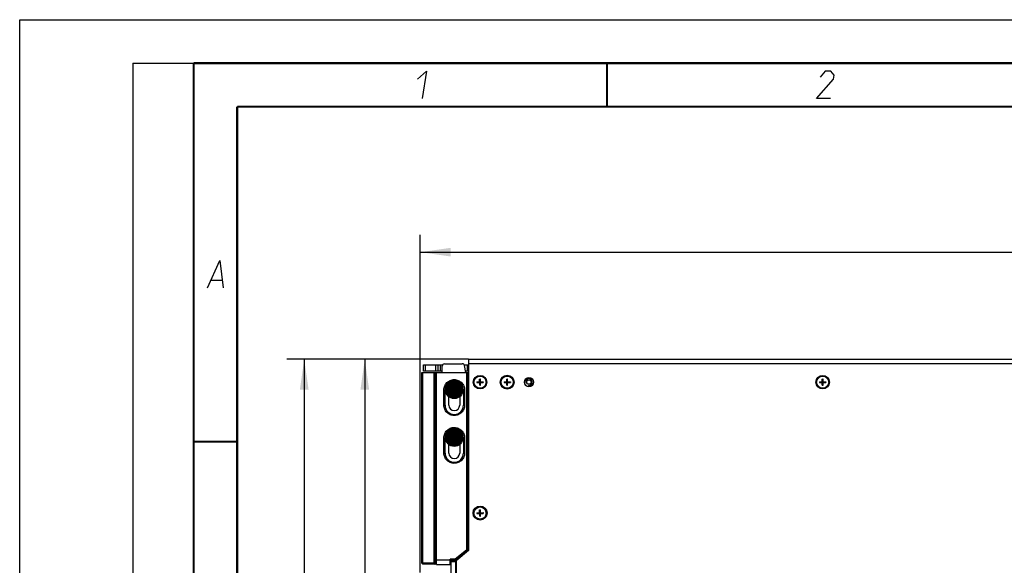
# Model space of a CAD drawing. Header units: millimetres. Extents: x 0 to 420, y 0 to 297.
# Tile 14 of 50: x 0 to 113, y 234 to 297. Entities that reach past the tile are written whole.
import ezdxf

# ---------------------------------------------------------------- set-up
doc = ezdxf.new("R2010")
doc.units = ezdxf.units.MM
doc.header["$LTSCALE"] = 23.1
doc.layers.get('0').update_dxf_attribs({"linetype": 'CONTINUOUS'})
for name, color, linetype in [('02___PRT_ALL_AXES', 7, 'CONTINUOUS'), ('A_ACHSEN', 7, 'CONTINUOUS'), ('DIM_PILOTEES', 7, 'CONTINUOUS')]:
    doc.layers.add(name, color=color, linetype=linetype)
doc.styles.get("Standard").update_dxf_attribs({"font": 'txt', "width": 0.7})
doc.dimstyles.new('DIMSTYLE_1', dxfattribs={"dimtxt": 2.5, "dimasz": 3.5, "dimexe": 2, "dimexo": 0, "dimtad": 1, "dimdec": 0, "dimlfac": 4, "dimdsep": 46, "dimtxsty": 'Standard', "dimblk": '_FILLED', "dimblk1": '_FILLED', "dimblk2": '_FILLED', "dimcen": 0.09, "dimazin": 2, "dimtp": 0.5, "dimtm": 0.5, "dimtfac": 1, "dimtdec": 0, "dimtofl": 0, "dimtmove": 0, "dimatfit": 3, "dimldrblk": '_FILLED', "dimfxl": 0, "dimtolj": 1, "dimarcsym": 0})
doc.dimstyles.new('DIMSTYLE_2', dxfattribs={"dimtxt": 2.5, "dimasz": 3.5, "dimexe": 2, "dimexo": 0, "dimtad": 1, "dimlfac": 4, "dimdsep": 46, "dimtxsty": 'Standard', "dimblk": '_FILLED', "dimblk1": '_FILLED', "dimblk2": '_FILLED', "dimcen": 0.09, "dimazin": 2, "dimtol": 1, "dimtp": 2, "dimtm": 2, "dimtfac": 1, "dimtofl": 0, "dimtmove": 0, "dimatfit": 3, "dimldrblk": '_FILLED', "dimfxl": 0, "dimtolj": 1, "dimarcsym": 0})

# ---------------------------------------------------------------- blocks, each defined once
blk = doc.blocks.new('_FILLED')
at = {"color": 0, "linetype": 'ByBlock'}
blk.add_solid([(0, 0), (-1, 0.143), (-1, -0.143)], dxfattribs=at)
blk = doc.blocks.new('*D1')
at = {"layer": 'DIM_PILOTEES', "color": 2, "linetype": 'Continuous'}
for p, q in [((51.59, 257.97), (37.66, 257.97)), ((39.66, 257.97), (39.66, 221.86)), ((39.66, 185.75), (39.66, 221.86)), ((47.04, 185.75), (37.66, 185.75))]:
    blk.add_line(p, q, dxfattribs=at)
at = {"layer": 'DIM_PILOTEES', "color": 2, "linetype": 'Continuous', "xscale": 3.5, "yscale": 3.5, "zscale": 3.5}
for p, rotation in [((39.66, 257.97), 90), ((39.66, 185.75), 270)]:
    blk.add_blockref('_FILLED', p, dxfattribs=dict(at, rotation=rotation))
at = {"layer": 'DIM_PILOTEES', "color": 2, "linetype": 'Continuous', "insert": (36.53, 225.25), "char_height": 2.5, "width": 8.8393, "attachment_point": 2, "rotation": 90, "line_spacing_factor": 0.9}
blk.add_mtext('{\\ftxt;\\W0.0001;\\H0.0001;\\~}{\\ftxt;\\W2.3571428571;\\H2.5; }{\\ftxt;\\W0.0001;\\H0.0001;\\~}', dxfattribs=at)
blk = doc.blocks.new('*D2')
at = {"layer": 'DIM_PILOTEES', "color": 2, "linetype": 'Continuous'}
for p, q in [((51.59, 257.97), (30.7, 257.97)), ((32.7, 257.97), (32.7, 220.97)), ((32.7, 183.97), (32.7, 220.97)), ((48.88, 183.97), (30.7, 183.97))]:
    blk.add_line(p, q, dxfattribs=at)
at = {"layer": 'DIM_PILOTEES', "color": 2, "linetype": 'Continuous', "xscale": 3.5, "yscale": 3.5, "zscale": 3.5}
for p, rotation in [((32.7, 257.97), 90), ((32.7, 183.97), 270)]:
    blk.add_blockref('_FILLED', p, dxfattribs=dict(at, rotation=rotation))
at = {"layer": 'DIM_PILOTEES', "color": 2, "linetype": 'Continuous', "insert": (29.57, 221.78), "char_height": 2.5, "width": 8.8393, "attachment_point": 2, "rotation": 90, "line_spacing_factor": 0.9}
blk.add_mtext('{\\ftxt;\\W0.0001;\\H0.0001;\\~}{\\ftxt;\\W2.3571428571;\\H2.5; }{\\ftxt;\\W0.0001;\\H0.0001;\\~}', dxfattribs=at)
blk = doc.blocks.new('*D3')
at = {"layer": 'DIM_PILOTEES', "color": 2, "linetype": 'Continuous'}
for p, q in [((46.04, 233.46), (46.04, 272.28)), ((296.04, 233.46), (296.04, 272.28)), ((46.04, 270.28), (171.04, 270.28)), ((296.04, 270.28), (171.04, 270.28))]:
    blk.add_line(p, q, dxfattribs=at)
at = {"layer": 'DIM_PILOTEES', "color": 2, "linetype": 'Continuous', "xscale": 3.5, "yscale": 3.5, "zscale": 3.5, "rotation": 180}
blk.add_blockref('_FILLED', (46.04, 270.28), dxfattribs=at)
at = {"layer": 'DIM_PILOTEES', "color": 2, "linetype": 'Continuous', "xscale": 3.5, "yscale": 3.5, "zscale": 3.5}
blk.add_blockref('_FILLED', (296.04, 270.28), dxfattribs=at)
at = {"layer": 'DIM_PILOTEES', "color": 2, "linetype": 'Continuous', "insert": (168.72, 273.41), "char_height": 2.5, "width": 16.9911, "attachment_point": 2, "line_spacing_factor": 0.9}
blk.add_mtext('{\\ftxt;\\W0.0001;\\H0.0001;\\~}{\\ftxt;\\W2.9285714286;\\H2.5; }{\\ftxt;\\W0.0001;\\H0.0001;\\~}{\\ftxt;\\W0.0001;\\H0.0001;\\~}{\\ftxt;\\W1.1666666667;\\H1.75; }{\\ftxt;\\W0.0001;\\H0.0001;\\~}{\\ftxt;\\W0.0001;\\H0.0001;\\~}{\\ftxt;\\W0.7857142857;\\H2.5; }{\\ftxt;\\W0.0001;\\H0.0001;\\~}', dxfattribs=at)

msp = doc.modelspace()

# ---------------------------------------------------------------- linework, layer by layer
at = {"color": 7, "linetype": 'Continuous'}
for p, q in [((0, 0), (0, 297)), ((0, 297), (420, 297)), ((25, 286.9999), (410, 286.9999)), ((46.406, 256.5913), (46.406, 257.3413)), ((46.406, 257.3413), (48.6159, 257.3413)), ((46.656, 256.5913), (46.656, 257.3413)), ((47.8435, 256.5913), (47.8435, 257.3413)), ((48.0935, 256.5913), (48.0935, 257.3413)), ((48.3435, 256.5913), (48.3435, 257.3413)), ((48.5685, 256.4463), (48.5685, 257.1955)), ((48.8185, 257.4455), (50.866, 257.4455)), ((51.069, 257.3413), (51.5935, 257.3413)), ((51.2809, 256.4463), (51.1106, 257.2475)), ((51.4435, 257.3413), (51.4435, 256.5913)), ((46.206, 234.5463), (46.206, 256.4463)), ((46.206, 256.4463), (51.5935, 256.4463)), ((46.3354, 234.544), (46.3354, 256.4463)), ((48.5685, 256.5913), (46.406, 256.5913)), ((47.639, 234.5213), (47.639, 256.4463)), ((47.7685, 234.519), (47.7685, 256.4463)), ((47.8934, 234.8916), (47.8934, 256.4463)), ((51.5935, 256.5913), (51.25, 256.5913)), ((51.3436, 256.4463), (51.3436, 236.0497)), ((51.4685, 235.9746), (51.4685, 256.4463)), ((52.131, 255.3413), (52.2062, 255.3413)), ((52.5431, 255.3834), (53.2681, 255.3899)), ((52.5431, 255.3834), (52.5439, 255.2928)), ((52.5439, 255.2928), (53.2689, 255.2992)), ((52.8574, 255.7034), (52.9481, 255.7042)), ((52.8639, 254.9784), (52.8574, 255.7034)), ((52.9517, 255.2964), (52.8603, 255.3862)), ((52.8607, 255.3409), (52.9513, 255.3417)), ((52.8611, 255.2956), (52.9509, 255.387)), ((52.8639, 254.9784), (52.9545, 254.9793)), ((52.9056, 255.3866), (52.9064, 255.296)), ((52.9545, 254.9793), (52.9481, 255.7042)), ((53.2681, 255.3899), (53.2689, 255.2992)), ((53.681, 255.3413), (53.6058, 255.3413)), ((55.6681, 255.3834), (56.3931, 255.3899)), ((55.6681, 255.3834), (55.6689, 255.2928)), ((55.6689, 255.2928), (56.3939, 255.2992)), ((55.9824, 255.7034), (56.0731, 255.7042)), ((55.9889, 254.9784), (55.9824, 255.7034)), ((56.0767, 255.2964), (55.9853, 255.3862)), ((55.9857, 255.3409), (56.0763, 255.3417)), ((55.9861, 255.2956), (56.0759, 255.387)), ((55.9889, 254.9784), (56.0795, 254.9793)), ((56.0306, 255.3866), (56.0314, 255.296)), ((56.0795, 254.9793), (56.0731, 255.7042)), ((56.3931, 255.3899), (56.3939, 255.2992)), ((91.506, 255.3413), (91.5812, 255.3413)), ((91.9181, 255.3834), (92.6431, 255.3899)), ((91.9181, 255.3834), (91.9189, 255.2928)), ((91.9189, 255.2928), (92.6439, 255.2992)), ((92.2324, 255.7034), (92.3231, 255.7042)), ((92.2389, 254.9784), (92.2324, 255.7034)), ((92.3267, 255.2964), (92.2353, 255.3862)), ((92.2357, 255.3409), (92.3263, 255.3417)), ((92.2361, 255.2956), (92.3259, 255.387)), ((92.2389, 254.9784), (92.3295, 254.9793)), ((92.2806, 255.3866), (92.2814, 255.296)), ((92.3295, 254.9793), (92.3231, 255.7042)), ((92.6431, 255.3899), (92.6439, 255.2992)), ((93.056, 255.3413), (92.9808, 255.3413)), ((48.7516, 252.6955), (48.7516, 254.4455)), ((48.7516, 254.4455), (48.881, 254.4455)), ((48.881, 252.6955), (48.881, 254.4455)), ((49.3185, 252.6955), (49.3185, 253.6652)), ((50.5685, 253.6652), (50.5685, 252.6955)), ((51.006, 254.4455), (51.006, 252.6955)), ((51.1266, 254.4455), (51.006, 254.4455)), ((51.1266, 254.4455), (51.1266, 252.6955)), ((48.7516, 252.6955), (48.881, 252.6955)), ((51.1266, 252.6955), (51.006, 252.6955)), ((48.7516, 247.1955), (48.7516, 248.9455)), ((48.7516, 248.9455), (48.881, 248.9455)), ((48.881, 247.1955), (48.881, 248.9455)), ((51.006, 248.9455), (51.006, 247.1955)), ((51.1266, 248.9455), (51.006, 248.9455)), ((51.1266, 248.9455), (51.1266, 247.1955)), ((49.3185, 247.1955), (49.3185, 248.1652)), ((50.5685, 248.1652), (50.5685, 247.1955)), ((48.7516, 247.1955), (48.881, 247.1955)), ((51.1266, 247.1955), (51.006, 247.1955)), ((52.5431, 240.3384), (53.2681, 240.3449)), ((52.5431, 240.3384), (52.5439, 240.2478)), ((52.5439, 240.2478), (53.2689, 240.2542)), ((52.8574, 240.6584), (52.9481, 240.6592)), ((52.8639, 239.9334), (52.8574, 240.6584)), ((52.9517, 240.2514), (52.8603, 240.3412)), ((52.8607, 240.2959), (52.9513, 240.2967)), ((52.8611, 240.2506), (52.9509, 240.342)), ((52.8639, 239.9334), (52.9545, 239.9343)), ((52.9056, 240.3416), (52.9064, 240.251)), ((52.9545, 239.9343), (52.9481, 240.6592)), ((53.2681, 240.3449), (53.2689, 240.2542)), ((51.3436, 236.0497), (50.0444, 234.9963)), ((51.4685, 235.9865), (50.093, 234.8713)), ((51.4685, 235.9746), (50.1061, 234.8713)), ((51.3436, 236.0497), (51.4685, 235.9866)), ((46.331, 234.4191), (46.206, 234.5463)), ((47.7685, 234.519), (46.206, 234.5463)), ((47.8908, 234.3919), (46.331, 234.4191)), ((46.4269, 234.4174), (46.3354, 234.544)), ((47.7305, 234.3947), (47.639, 234.5213)), ((47.8909, 234.3945), (47.7685, 234.519)), ((49.456, 234.8643), (47.8934, 234.8916)), ((47.8935, 234.3918), (49.456, 234.3645)), ((49.456, 234.3645), (49.456, 234.9963)), ((50.0444, 234.9963), (49.456, 234.9963)), ((49.456, 234.8713), (50.2197, 234.8713)), ((50.0935, 234.7976), (49.5935, 234.7976)), ((50.0935, 234.6726), (49.5935, 234.6726)), ((50.0444, 234.9963), (50.093, 234.8713)), ((50.0935, 234.7976), (50.0935, 221.3726)), ((50.1435, 234.7926), (50.0935, 234.7926))]:
    msp.add_line(p, q, dxfattribs=at)
at = {"color": 2, "linetype": 'Continuous'}
for p, q in [((13, 292), (20, 292)), ((13, 292), (13, 5)), ((20, 292), (20, 5)), ((22.0363, 267.075), (23.2363, 267.075))]:
    msp.add_line(p, q, dxfattribs=at)
at = {"color": 3, "linetype": 'Continuous'}
for p, q in [((51.5935, 257.9663), (51.5935, 235.9838)), ((51.5935, 257.9663), (290.4685, 257.9663)), ((51.5935, 257.4663), (290.4685, 257.4663)), ((51.5935, 235.9838), (50.1435, 234.8096)), ((49.5935, 221.3726), (49.5935, 234.7976)), ((50.1435, 234.8096), (50.1435, 229.5163))]:
    msp.add_line(p, q, dxfattribs=at)
at = {"color": 7, "linetype": 'Continuous', "const_width": 0.25}
for points in [[(20, 292), (20, 5)], [(415, 292), (20, 292)], [(67.5002, 292), (67.5002, 287)], [(25, 10), (25, 287)], [(25, 287), (410, 287)], [(20.0002, 248.5), (25.0002, 248.5)]]:
    msp.add_lwpolyline(points, dxfattribs=at)
at = {"color": 2, "linetype": 'Continuous'}
for points in [[(45.7067, 290.175), (46.7537, 291.075), (46.2394, 287.925)], [(93.1646, 287.925), (91.5896, 287.925), (93.5319, 290.175), (93.6054, 290.625), (93.2289, 291.075), (92.5539, 291.075), (91.9937, 290.4)], [(21.5894, 266.175), (23.0037, 269.325), (23.3894, 266.175)]]:
    msp.add_lwpolyline(points, dxfattribs=at)
at = {"color": 3, "linetype": 'Continuous'}
for centre, radius in [((52.906, 255.3413), 0.775), ((56.031, 255.3413), 0.8), ((92.281, 255.3413), 0.775), ((52.906, 240.2976), 0.8)]:
    msp.add_circle(centre, radius, dxfattribs=at)
at = {"color": 7, "linetype": 'Continuous'}
for centre, radius in [((49.9435, 254.4455), 1), ((49.9435, 254.4455), 0.9221), ((49.9435, 254.4455), 0.875), ((49.9435, 254.4455), 0.8125), ((49.9435, 254.4455), 0.75), ((49.9435, 254.4455), 0.6875), ((49.9435, 254.4455), 0.625), ((49.9435, 254.4455), 0.5625), ((49.9435, 254.4455), 0.5), ((49.9435, 254.4455), 0.4375), ((49.9435, 254.4455), 0.375), ((49.9435, 254.4455), 0.3125), ((49.9435, 254.4455), 0.25), ((49.9435, 254.4455), 0.1875), ((49.9435, 254.4455), 0.125), ((49.9435, 254.4455), 0.0625), ((49.9435, 248.9455), 1), ((49.9435, 248.9455), 0.9221), ((49.9435, 248.9455), 0.875), ((49.9435, 248.9455), 0.8125), ((49.9435, 248.9455), 0.75), ((49.9435, 248.9455), 0.6875), ((49.9435, 248.9455), 0.625), ((49.9435, 248.9455), 0.5625), ((49.9435, 248.9455), 0.5), ((49.9435, 248.9455), 0.4375), ((49.9435, 248.9455), 0.375), ((49.9435, 248.9455), 0.3125), ((49.9435, 248.9455), 0.25), ((49.9435, 248.9455), 0.1875), ((49.9435, 248.9455), 0.125), ((49.9435, 248.9455), 0.0625)]:
    msp.add_circle(centre, radius, dxfattribs=at)
for centre, radius, start, end in [((48.8185, 257.1955), 0.25, 90, 180), ((50.866, 257.1955), 0.25, 12, 90), ((49.9435, 254.4455), 1.0625, 0, 180), ((49.9435, 252.6955), 1.0625, 180, 360), ((49.9435, 252.6955), 0.625, 180, 360), ((49.9435, 248.9455), 1.0625, 0, 180), ((49.9435, 247.1955), 1.0625, 180, 360), ((49.9435, 247.1955), 0.625, 180, 360), ((48.9542, 247.5112), 12.7314, 264.656152, 265.200066), ((47.3947, 234.8916), 0.4987, 352.265308, 0.003485)]:
    msp.add_arc(centre, radius, start, end, dxfattribs=at)
at = {"color": 2, "linetype": 'Continuous'}
msp.add_arc((58.531, 255.3413), 0.375, 255, 195, dxfattribs=at)
at = {"color": 7, "linetype": 'Continuous'}
for points, knots in [([(48.7516, 254.4455), (48.7516, 254.6001), (48.8135, 254.9125), (49.0779, 255.3073), (49.4734, 255.5715), (49.9398, 255.6639), (50.406, 255.5709), (50.801, 255.3065), (51.0649, 254.9119), (51.1266, 254.5999), (51.1266, 254.4455)], [0, 0, 0, 0, 0.12508692, 0.25014159, 0.37517095, 0.50018136, 0.62518962, 0.75016327, 0.87507858, 1, 1, 1, 1]), ([(51.1266, 252.6955), (51.1266, 252.541), (51.0647, 252.2285), (50.8003, 251.8337), (50.4048, 251.5696), (49.9384, 251.4771), (49.4722, 251.5701), (49.0772, 251.8345), (48.8134, 252.2291), (48.7516, 252.5412), (48.7516, 252.6955)], [0, 0, 0, 0, 0.12508692, 0.25014159, 0.37517095, 0.50018136, 0.62518962, 0.75016327, 0.87507858, 1, 1, 1, 1]), ([(48.7516, 248.9455), (48.7516, 249.1001), (48.8135, 249.4125), (49.0779, 249.8073), (49.4734, 250.0715), (49.9398, 250.1639), (50.406, 250.0709), (50.801, 249.8065), (51.0649, 249.4119), (51.1266, 249.0999), (51.1266, 248.9455)], [0, 0, 0, 0, 0.12508692, 0.25014159, 0.37517095, 0.50018136, 0.62518962, 0.75016327, 0.87507858, 1, 1, 1, 1]), ([(51.1266, 247.1955), (51.1266, 247.041), (51.0647, 246.7285), (50.8003, 246.3337), (50.4048, 246.0696), (49.9384, 245.9771), (49.4722, 246.0701), (49.0772, 246.3345), (48.8134, 246.7291), (48.7516, 247.0412), (48.7516, 247.1955)], [0, 0, 0, 0, 0.12508692, 0.25014159, 0.37517095, 0.50018136, 0.62518962, 0.75016327, 0.87507858, 1, 1, 1, 1]), ([(47.8899, 234.4255), (47.8895, 234.4468), (47.8883, 234.5798), (47.8885, 234.7128), (47.8889, 234.8244)], [0, 0, 0, 0, 0.16041684, 1, 1, 1, 1]), ([(47.8909, 234.3945), (47.8907, 234.396), (47.8902, 234.4063), (47.89, 234.4166), (47.8899, 234.4255)], [0, 0, 0, 0, 0.14548903, 1, 1, 1, 1])]:
    msp.add_open_spline(points, degree=3, knots=knots, dxfattribs=at)
at = {"layer": '02___PRT_ALL_AXES', "color": 3, "linetype": 'Continuous'}
msp.add_circle((58.531, 255.3413), 0.525, dxfattribs=at)
at = {"layer": '02___PRT_ALL_AXES', "color": 7, "linetype": 'Continuous'}
msp.add_circle((58.531, 255.3413), 0.25, dxfattribs=at)
msp.add_arc((51.6935, 246.6955), 0.15, 132.052909, 227.947091, dxfattribs=at)
at = {"layer": 'A_ACHSEN', "color": 7, "linetype": 'Continuous'}
for centre in [(52.906, 255.3413), (56.031, 255.3413), (92.281, 255.3413), (52.906, 240.2963)]:
    msp.add_circle(centre, 0.7, dxfattribs=at)

# ---------------------------------------------------------------- dimensions: what is measured, and where the dimension line sits
at = {"layer": 'DIM_PILOTEES', "color": 2, "linetype": 'Continuous'}
dim = msp.add_linear_dim(base=(296.0435, 270.2822), p1=(46.0435, 233.4601), p2=(296.0435, 233.4601), text='{\\ftxt;\\W0.0001;\\H0.0001;\\~}{\\ftxt;\\W2.9285714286;\\H2.5; }{\\ftxt;\\W0.0001;\\H0.0001;\\~}{\\ftxt;\\W0.0001;\\H0.0001;\\~}{\\ftxt;\\W1.1666666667;\\H1.75; }{\\ftxt;\\W0.0001;\\H0.0001;\\~}{\\ftxt;\\W0.0001;\\H0.0001;\\~}{\\ftxt;\\W0.7857142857;\\H2.5; }{\\ftxt;\\W0.0001;\\H0.0001;\\~}', dimstyle='DIMSTYLE_2', dxfattribs=at)
dim.commit()
dim.dimension.update_dxf_attribs({"geometry": '*D3', "text_midpoint": (172.4233, 270.2822), "dimtype": 160})
for base, p1, p2, angle, picture, middle in [((32.6954, 257.9663), (48.8796, 183.9726), (51.5935, 257.9663), 90, '*D2', (32.6954, 221.4209)), ((39.6559, 185.7476), (51.5935, 257.9663), (47.0435, 185.7476), 270, '*D1', (39.6559, 224.8898))]:
    dim = msp.add_linear_dim(base=base, p1=p1, p2=p2, angle=angle, text='{\\ftxt;\\W0.0001;\\H0.0001;\\~}{\\ftxt;\\W2.3571428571;\\H2.5; }{\\ftxt;\\W0.0001;\\H0.0001;\\~}', dimstyle='DIMSTYLE_1', dxfattribs=at)
    dim.commit()
    dim.dimension.update_dxf_attribs({"geometry": picture, "text_midpoint": middle, "dimtype": 160})

doc.saveas('drawing.dxf')
